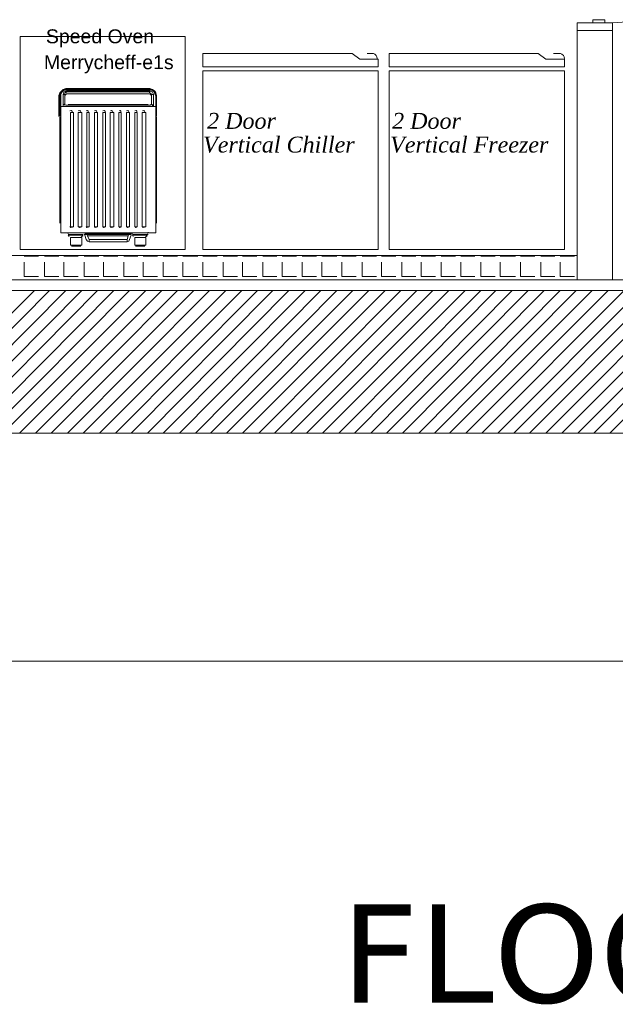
# Model space of a CAD drawing. Header units: millimetres. Extents: x 140304 to 319987, y -10756 to 142544.
# Tile 179 of 203: x 180241 to 182758, y 64620 to 68782. Entities that reach past the tile are written whole.
import ezdxf

# ---------------------------------------------------------------- set-up
doc = ezdxf.new("R2010")
doc.units = ezdxf.units.MM
doc.header["$LTSCALE"] = 10
doc.layers.get('0').update_dxf_attribs({"linetype": 'CONTINUOUS'})
doc.layers.get('Defpoints').update_dxf_attribs({"color": 253, "linetype": 'CONTINUOUS'})
for name, color, linetype, lineweight in [('A wall', 1, 'CONTINUOUS', 15), ('ele_15', 34, 'CONTINUOUS', 15), ('EQUIPMENT', 13, 'CONTINUOUS', 18), ('T', 2, 'CONTINUOUS', 20)]:
    doc.layers.add(name, color=color, linetype=linetype, lineweight=lineweight)
doc.layers.add('hatch', color=7, linetype='CONTINUOUS', lineweight=0, true_color=0x919191)
doc.layers.add('TEXT', color=150, linetype='CONTINUOUS')
doc.styles.get("Standard").update_dxf_attribs({"font": 'verdana.ttf'})

# ---------------------------------------------------------------- blocks, each defined once
blk = doc.blocks.new('Base lucknow')
for points in [[(152566.6, 88664), (152716.4, 88664)], [(152566.6, 88631.4), (152566.6, 88664)], [(152633.3, 88664), (152633.3, 88677.4)], [(152633.3, 88677.4), (152683.8, 88677.4)], [(152683.8, 88677.4), (152683.8, 88664)], [(152818.7, 88671.4), (152716.4, 88664)], [(152716.4, 88664), (152716.4, 88631.4)], [(152566.6, 88631.4), (152716.4, 88631.4)], [(152716.4, 88631.4), (152566.6, 88631.4)], [(152566.6, 87578.4), (152566.6, 87680.7)], [(144273.2, 87578.4), (155534.3, 87578.4)], [(152566.6, 87578.4), (152716.4, 87578.4)], [(140828, 87532.4), (159965.8, 87532.4)], [(152815.8, 86930.3), (149762.1, 86930.3)]]:
    blk.add_lwpolyline(points)
at = {"layer": 'A wall', "ltscale": 0.25}
for points in [[(152716.4, 88631.4), (152566.6, 88631.4)], [(152566.6, 88631.4), (152566.6, 87578.4)], [(152716.4, 87578.4), (152716.4, 88631.4)], [(152566.6, 87680.7), (141919.5, 87680.7)], [(141817.2, 87578.4), (152566.6, 87578.4)], [(140828, 87532.4), (159965.8, 87532.4)], [(152815.8, 86930.3), (149762.1, 86930.3)]]:
    blk.add_lwpolyline(points, dxfattribs=at)
at = {"layer": 'EQUIPMENT'}
for points in [[(150213, 87705.9), (150213, 88606.2)], [(150213, 88606.2), (150911.4, 88606.2)], [(150911.4, 88606.2), (150911.4, 87705.9)], [(150985.6, 88478.6), (150985.6, 88535)], [(150985.6, 88535), (151616, 88535)], [(151616, 88535), (151648.6, 88511.3)], [(151679.7, 88535), (151702, 88535)], [(151706.4, 88535), (151699, 88535)], [(151712.3, 88532), (151706.4, 88535)], [(151718.3, 88526.2), (151712.3, 88532)], [(151721.2, 88520.2), (151718.3, 88526.2)], [(151722.7, 88512.8), (151721.2, 88520.2)], [(151773.2, 88478.6), (151773.2, 88535)], [(151773.2, 88535), (152402, 88535)], [(152402, 88535), (152434.7, 88511.3)], [(152467.3, 88535), (152491, 88535)], [(152496.9, 88535), (152489.5, 88535)], [(152502.8, 88532), (152496.9, 88535)], [(152508.8, 88526.2), (152502.8, 88532)], [(152511.8, 88520.2), (152508.8, 88526.2)], [(152513.2, 88512.8), (152511.8, 88520.2)], [(151725.7, 88478.6), (150985.6, 88478.6)], [(151648.6, 88511.3), (151725.7, 88511.3)], [(151725.7, 88511.3), (151725.7, 88478.6)], [(152513.2, 88478.6), (151773.2, 88478.6)], [(152434.7, 88511.3), (152513.2, 88511.3)], [(152513.2, 88511.3), (152513.2, 88478.6)], [(151725.7, 88460.8), (150985.6, 88460.8)], [(150985.6, 88460.8), (150985.6, 87705.9)], [(151725.7, 87705.9), (151725.7, 88460.8)], [(152513.2, 88460.8), (151773.2, 88460.8)], [(151773.2, 88460.8), (151773.2, 87705.9)], [(152513.2, 87705.9), (152513.2, 88460.8)], [(150380.6, 88368.9), (150377.5, 88357.1)], [(150377.5, 88357.1), (150377.5, 88268)], [(150388, 88374.8), (150380.6, 88368.9)], [(150388, 88374.8), (150380.6, 88364.5)], [(150380.6, 88364.5), (150380.6, 88354)], [(150380.6, 88354), (150380.6, 88268)], [(150385, 88364.5), (150390.9, 88371.9)], [(150385, 88354), (150385, 88364.5)], [(150385, 88268), (150385, 88354)], [(150395.4, 88382.3), (150388, 88374.8)], [(150398.3, 88382.3), (150388, 88374.8)], [(150390.9, 88371.9), (150398.3, 88379.3)], [(150405.8, 88386.7), (150395.4, 88382.3)], [(150398.3, 88371.9), (150395.4, 88361.5)], [(150402.8, 88361.5), (150395.4, 88361.5)], [(150395.4, 88361.5), (150395.4, 88311.1)], [(150408.7, 88382.3), (150398.3, 88382.3)], [(150398.3, 88379.3), (150408.7, 88379.3)], [(150408.7, 88374.8), (150398.3, 88371.9)], [(150402.8, 88368.9), (150408.7, 88371.9)], [(150402.8, 88361.5), (150402.8, 88368.9)], [(150402.8, 88357.1), (150408.7, 88364.5)], [(150402.8, 88361.5), (150402.8, 88318.5)], [(150402.8, 88318.5), (150402.8, 88361.5)], [(150761.7, 88386.7), (150405.8, 88386.7)], [(150405.8, 88374.8), (150407.2, 88368.9)], [(150408.7, 88382.3), (150761.7, 88382.3)], [(150761.7, 88379.3), (150408.7, 88379.3)], [(150408.7, 88374.8), (150761.7, 88374.8)], [(150761.7, 88371.9), (150408.7, 88371.9)], [(150408.7, 88364.5), (150761.7, 88364.5)], [(150760.2, 88368.9), (150761.7, 88374.8)], [(150772, 88382.3), (150761.7, 88386.7)], [(150761.7, 88382.3), (150772, 88382.3)], [(150772, 88379.3), (150761.7, 88379.3)], [(150761.7, 88374.8), (150772, 88371.9)], [(150761.7, 88364.5), (150769.1, 88357.1)], [(150769.1, 88361.5), (150764.6, 88368.9)], [(150769.1, 88361.5), (150769.1, 88318.5)], [(150769.1, 88361.5), (150776.5, 88361.5)], [(150769.1, 88318.5), (150769.1, 88361.5)], [(150782.5, 88374.8), (150772, 88382.3)], [(150772, 88382.3), (150782.5, 88374.8)], [(150779.5, 88371.9), (150772, 88379.3)], [(150772, 88371.9), (150776.5, 88361.5)], [(150776.5, 88361.5), (150776.5, 88311.1)], [(150782.5, 88364.5), (150779.5, 88371.9)], [(150786.9, 88368.9), (150782.5, 88374.8)], [(150782.5, 88374.8), (150786.9, 88364.5)], [(150786.9, 88354), (150782.5, 88364.5)], [(150789.9, 88357.1), (150786.9, 88368.9)], [(150786.9, 88364.5), (150789.9, 88354)], [(150786.9, 88268), (150786.9, 88354)], [(150789.9, 88268), (150789.9, 88357.1)], [(150789.9, 88354), (150789.9, 88268)], [(150385, 88311.1), (150782.5, 88311.1)], [(150385, 88311.1), (150385, 88268)], [(150385, 88311.1), (150782.5, 88311.1)], [(150786.9, 88311.1), (150385, 88311.1)], [(150385, 88308.1), (150385, 87777.2)], [(150402.8, 88318.5), (150395.4, 88318.5)], [(150405.8, 88315.5), (150395.4, 88318.5)], [(150395.4, 88318.5), (150405.8, 88315.5)], [(150395.4, 88318.5), (150395.4, 88311.1)], [(150398.3, 88320), (150402.8, 88315.5)], [(150398.3, 88320), (150402.8, 88315.5)], [(150398.3, 88320), (150402.8, 88315.5)], [(150416.1, 88315.5), (150405.8, 88315.5)], [(150405.8, 88315.5), (150416.1, 88315.5)], [(150416.1, 88318.5), (150426.6, 88318.5)], [(150416.1, 88315.5), (150426.6, 88315.5)], [(150416.1, 88315.5), (150426.6, 88315.5)], [(150426.6, 88315.5), (150416.1, 88315.5)], [(150426.6, 88311.1), (150416.1, 88311.1)], [(150416.1, 88311.1), (150462.1, 88311.1)], [(150426.6, 88318.5), (150420.6, 88318.5)], [(150426.6, 88318.5), (150420.6, 88318.5)], [(150462.1, 88318.5), (150426.6, 88318.5)], [(150426.6, 88318.5), (150462.1, 88318.5)], [(150462.1, 88318.5), (150426.6, 88318.5)], [(150426.6, 88315.5), (150462.1, 88315.5)], [(150426.6, 88315.5), (150462.1, 88315.5)], [(150462.1, 88315.5), (150426.6, 88315.5)], [(150462.1, 88311.1), (150426.6, 88311.1)], [(150462.1, 88318.5), (150708.3, 88318.5)], [(150708.3, 88318.5), (150462.1, 88318.5)], [(150462.1, 88315.5), (150469.5, 88315.5)], [(150469.5, 88315.5), (150462.1, 88315.5)], [(150462.1, 88315.5), (150708.3, 88315.5)], [(150466.6, 88311.1), (150705.4, 88311.1)], [(150700.9, 88315.5), (150469.5, 88315.5)], [(150520, 88318.5), (150652, 88318.5)], [(150708.3, 88315.5), (150700.9, 88315.5)], [(150700.9, 88315.5), (150708.3, 88315.5)], [(150708.3, 88318.5), (150740.9, 88318.5)], [(150708.3, 88318.5), (150740.9, 88318.5)], [(150743.9, 88318.5), (150708.3, 88318.5)], [(150708.3, 88315.5), (150743.9, 88315.5)], [(150743.9, 88315.5), (150708.3, 88315.5)], [(150708.3, 88315.5), (150743.9, 88315.5)], [(150743.9, 88311.1), (150708.3, 88311.1)], [(150708.3, 88311.1), (150754.3, 88311.1)], [(150740.9, 88318.5), (150751.3, 88318.5)], [(150740.9, 88318.5), (150751.3, 88318.5)], [(150754.3, 88318.5), (150743.9, 88318.5)], [(150743.9, 88315.5), (150751.3, 88315.5)], [(150754.3, 88315.5), (150743.9, 88315.5)], [(150743.9, 88315.5), (150751.3, 88315.5)], [(150754.3, 88311.1), (150743.9, 88311.1)], [(150754.3, 88315.5), (150764.6, 88315.5)], [(150764.6, 88315.5), (150754.3, 88315.5)], [(150763.2, 88315.5), (150769.1, 88320)], [(150763.2, 88315.5), (150769.1, 88320)], [(150763.2, 88315.5), (150769.1, 88320)], [(150764.6, 88315.5), (150772, 88318.5)], [(150772, 88318.5), (150764.6, 88315.5)], [(150772, 88318.5), (150772, 88311.1)], [(150786.9, 88268), (150786.9, 88311.1)], [(150786.9, 87777.2), (150786.9, 88308.1)], [(150380.6, 88265.1), (150380.6, 87817.2)], [(150380.6, 87817.2), (150380.6, 88265.1)], [(150385, 87820.1), (150385, 88265.1)], [(150429.5, 88293.2), (150423.5, 88291.8)], [(150429.5, 88293.2), (150423.5, 88291.8)], [(150426.6, 88285.9), (150426.6, 87802.4)], [(150426.6, 88285.9), (150438.4, 88285.9)], [(150426.6, 87802.4), (150426.6, 88285.9)], [(150434, 88288.8), (150429.5, 88293.2)], [(150434, 88288.8), (150429.5, 88293.2)], [(150438.4, 87802.4), (150438.4, 88285.9)], [(150438.4, 88285.9), (150438.4, 87802.4)], [(150465.1, 88293.2), (150459.2, 88291.8)], [(150465.1, 88293.2), (150459.2, 88291.8)], [(150459.2, 88285.9), (150459.2, 87802.4)], [(150459.2, 88285.9), (150474, 88285.9)], [(150459.2, 87802.4), (150459.2, 88285.9)], [(150469.5, 88288.8), (150465.1, 88293.2)], [(150469.5, 88288.8), (150465.1, 88293.2)], [(150474, 87802.4), (150474, 88285.9)], [(150474, 88285.9), (150474, 87802.4)], [(150497.7, 88293.2), (150491.8, 88291.8)], [(150497.7, 88293.2), (150491.8, 88291.8)], [(150494.7, 88285.9), (150494.7, 87802.4)], [(150494.7, 88285.9), (150505.1, 88285.9)], [(150494.7, 87802.4), (150494.7, 88285.9)], [(150502.1, 88288.8), (150497.7, 88293.2)], [(150502.1, 88288.8), (150497.7, 88293.2)], [(150505.1, 87802.4), (150505.1, 88285.9)], [(150505.1, 88285.9), (150505.1, 87802.4)], [(150533.3, 88293.2), (150527.4, 88291.8)], [(150533.3, 88293.2), (150527.4, 88291.8)], [(150527.4, 88285.9), (150527.4, 87802.4)], [(150527.4, 88285.9), (150540.7, 88285.9)], [(150527.4, 87802.4), (150527.4, 88285.9)], [(150537.7, 88288.8), (150533.3, 88293.2)], [(150537.7, 88288.8), (150533.3, 88293.2)], [(150540.7, 87802.4), (150540.7, 88285.9)], [(150540.7, 88285.9), (150540.7, 87802.4)], [(150568.9, 88293.2), (150562.9, 88291.8)], [(150568.9, 88293.2), (150562.9, 88291.8)], [(150562.9, 88285.9), (150562.9, 87802.4)], [(150562.9, 88285.9), (150573.4, 88285.9)], [(150562.9, 87802.4), (150562.9, 88285.9)], [(150573.4, 88288.8), (150568.9, 88293.2)], [(150573.4, 88288.8), (150568.9, 88293.2)], [(150573.4, 87802.4), (150573.4, 88285.9)], [(150573.4, 88285.9), (150573.4, 87802.4)], [(150594.1, 88285.9), (150594.1, 87802.4)], [(150594.1, 88285.9), (150608.9, 88285.9)], [(150594.1, 87802.4), (150594.1, 88285.9)], [(150600, 88293.2), (150595.6, 88291.8)], [(150600, 88293.2), (150595.6, 88291.8)], [(150604.5, 88288.8), (150600, 88293.2)], [(150604.5, 88288.8), (150600, 88293.2)], [(150608.9, 87802.4), (150608.9, 88285.9)], [(150608.9, 88285.9), (150608.9, 87802.4)], [(150629.7, 88285.9), (150629.7, 87802.4)], [(150629.7, 88285.9), (150640.1, 88285.9)], [(150629.7, 87802.4), (150629.7, 88285.9)], [(150635.7, 88293.2), (150631.2, 88291.8)], [(150635.7, 88293.2), (150631.2, 88291.8)], [(150640.1, 88288.8), (150635.7, 88293.2)], [(150640.1, 88288.8), (150635.7, 88293.2)], [(150640.1, 87802.4), (150640.1, 88285.9)], [(150640.1, 88285.9), (150640.1, 87802.4)], [(150668.3, 88293.2), (150662.3, 88291.8)], [(150668.3, 88293.2), (150662.3, 88291.8)], [(150662.3, 88285.9), (150662.3, 87802.4)], [(150662.3, 88285.9), (150675.7, 88285.9)], [(150662.3, 87802.4), (150662.3, 88285.9)], [(150672.7, 88288.8), (150668.3, 88293.2)], [(150672.7, 88288.8), (150668.3, 88293.2)], [(150675.7, 87802.4), (150675.7, 88285.9)], [(150675.7, 88285.9), (150675.7, 87802.4)], [(150703.9, 88293.2), (150697.9, 88291.8)], [(150703.9, 88293.2), (150697.9, 88291.8)], [(150697.9, 88285.9), (150697.9, 87802.4)], [(150697.9, 88285.9), (150708.3, 88285.9)], [(150697.9, 87802.4), (150697.9, 88285.9)], [(150708.3, 88288.8), (150703.9, 88293.2)], [(150708.3, 88288.8), (150703.9, 88293.2)], [(150708.3, 87802.4), (150708.3, 88285.9)], [(150708.3, 88285.9), (150708.3, 87802.4)], [(150729.1, 88285.9), (150729.1, 87802.4)], [(150729.1, 88285.9), (150743.9, 88285.9)], [(150729.1, 87802.4), (150729.1, 88285.9)], [(150736.5, 88293.2), (150730.6, 88291.8)], [(150736.5, 88293.2), (150730.6, 88291.8)], [(150740.9, 88288.8), (150736.5, 88293.2)], [(150740.9, 88288.8), (150736.5, 88293.2)], [(150743.9, 87802.4), (150743.9, 88285.9)], [(150743.9, 88285.9), (150743.9, 87802.4)], [(150786.9, 88265.1), (150786.9, 87820.1)], [(150789.9, 87817.2), (150789.9, 88265.1)], [(150789.9, 87817.2), (150789.9, 88265.1)], [(150385, 87777.2), (150786.9, 87777.2)], [(150385, 87777.2), (150786.9, 87777.2)], [(150416.1, 87772.7), (150413.2, 87778.7)], [(150416.1, 87769.8), (150479.9, 87769.8)], [(150416.1, 87768.2), (150420.6, 87760.9)], [(150479.9, 87766.7), (150416.1, 87766.7)], [(150423.5, 87803.8), (150428, 87799.4)], [(150423.5, 87803.8), (150428, 87799.4)], [(150426.6, 87802.4), (150438.4, 87802.4)], [(150428, 87799.4), (150434, 87800.9)], [(150428, 87799.4), (150434, 87800.9)], [(150459.2, 87803.8), (150463.6, 87799.4)], [(150459.2, 87803.8), (150463.6, 87799.4)], [(150459.2, 87802.4), (150474, 87802.4)], [(150463.6, 87799.4), (150469.5, 87800.9)], [(150463.6, 87799.4), (150469.5, 87800.9)], [(150484.3, 87769.8), (150494.7, 87769.8)], [(150497.7, 87774.2), (150487.3, 87774.2)], [(150487.3, 87769.8), (150494.7, 87769.8)], [(150494.7, 87769.8), (150487.3, 87769.8)], [(150487.3, 87766.7), (150491.8, 87749)], [(150491.8, 87803.8), (150494.7, 87799.4)], [(150491.8, 87803.8), (150494.7, 87799.4)], [(150494.7, 87802.4), (150505.1, 87802.4)], [(150494.7, 87799.4), (150500.7, 87800.9)], [(150494.7, 87799.4), (150500.7, 87800.9)], [(150494.7, 87769.8), (150527.4, 87769.8)], [(150497.7, 87763.8), (150494.7, 87769.8)], [(150527.4, 87774.2), (150497.7, 87774.2)], [(150520, 87769.8), (150583.7, 87769.8)], [(150527.4, 87803.8), (150530.3, 87799.4)], [(150527.4, 87803.8), (150530.3, 87799.4)], [(150527.4, 87802.4), (150540.7, 87802.4)], [(150583.7, 87774.2), (150527.4, 87774.2)], [(150527.4, 87769.8), (150583.7, 87769.8)], [(150530.3, 87799.4), (150536.3, 87800.9)], [(150530.3, 87799.4), (150536.3, 87800.9)], [(150562.9, 87803.8), (150566, 87799.4)], [(150562.9, 87803.8), (150566, 87799.4)], [(150562.9, 87802.4), (150573.4, 87802.4)], [(150566, 87799.4), (150571.8, 87800.9)], [(150566, 87799.4), (150571.8, 87800.9)], [(150583.7, 87774.2), (150644.5, 87774.2)], [(150644.5, 87769.8), (150583.7, 87769.8)], [(150647.5, 87769.8), (150583.7, 87769.8)], [(150594.1, 87803.8), (150598.6, 87799.4)], [(150594.1, 87803.8), (150598.6, 87799.4)], [(150594.1, 87802.4), (150608.9, 87802.4)], [(150598.6, 87799.4), (150604.5, 87800.9)], [(150598.6, 87799.4), (150604.5, 87800.9)], [(150629.7, 87803.8), (150634.1, 87799.4)], [(150629.7, 87803.8), (150634.1, 87799.4)], [(150629.7, 87802.4), (150640.1, 87802.4)], [(150634.1, 87799.4), (150640.1, 87800.9)], [(150634.1, 87799.4), (150640.1, 87800.9)], [(150644.5, 87774.2), (150672.7, 87774.2)], [(150672.7, 87769.8), (150644.5, 87769.8)], [(150654.9, 87769.8), (150647.5, 87769.8)], [(150662.3, 87803.8), (150666.8, 87799.4)], [(150662.3, 87803.8), (150666.8, 87799.4)], [(150662.3, 87802.4), (150675.7, 87802.4)], [(150666.8, 87799.4), (150671.2, 87800.9)], [(150666.8, 87799.4), (150671.2, 87800.9)], [(150669.7, 87763.8), (150672.7, 87769.8)], [(150672.7, 87774.2), (150683.1, 87774.2)], [(150683.1, 87769.8), (150672.7, 87769.8)], [(150672.7, 87769.8), (150680.1, 87769.8)], [(150683.1, 87769.8), (150672.7, 87769.8)], [(150683.1, 87766.7), (150675.7, 87749)], [(150687.5, 87774.2), (150680.1, 87769.8)], [(150754.3, 87769.8), (150687.5, 87769.8)], [(150687.5, 87768.2), (150690.5, 87760.9)], [(150687.5, 87766.7), (150751.3, 87766.7)], [(150697.9, 87803.8), (150702.3, 87799.4)], [(150697.9, 87803.8), (150702.3, 87799.4)], [(150697.9, 87802.4), (150708.3, 87802.4)], [(150702.3, 87799.4), (150706.8, 87800.9)], [(150702.3, 87799.4), (150706.8, 87800.9)], [(150729.1, 87803.8), (150733.5, 87799.4)], [(150729.1, 87803.8), (150733.5, 87799.4)], [(150729.1, 87802.4), (150743.9, 87802.4)], [(150733.5, 87799.4), (150739.4, 87800.9)], [(150733.5, 87799.4), (150739.4, 87800.9)], [(150754.3, 87780.1), (150751.3, 87774.2)], [(150426.6, 87756.4), (150426.6, 87723.8)], [(150426.6, 87756.4), (150474, 87756.4)], [(150426.6, 87723.8), (150474, 87723.8)], [(150471, 87759.3), (150478.4, 87763.8)], [(150474, 87723.8), (150474, 87756.4)], [(150497.7, 87741.6), (150491.8, 87749)], [(150505.1, 87749), (150497.7, 87763.8)], [(150669.7, 87763.8), (150497.7, 87763.8)], [(150505.1, 87738.6), (150497.7, 87741.6)], [(150505.1, 87749), (150505.1, 87741.6)], [(150505.1, 87749), (150665.3, 87749)], [(150665.3, 87738.6), (150505.1, 87738.6)], [(150665.3, 87749), (150669.7, 87763.8)], [(150665.3, 87749), (150665.3, 87741.6)], [(150665.3, 87738.6), (150672.7, 87741.6)], [(150672.7, 87741.6), (150675.7, 87749)], [(150697.9, 87756.4), (150697.9, 87723.8)], [(150743.9, 87756.4), (150697.9, 87756.4)], [(150697.9, 87723.8), (150743.9, 87723.8)], [(150742.4, 87759.3), (150749.8, 87763.8)], [(150743.9, 87723.8), (150743.9, 87756.4)], [(150911.4, 87705.9), (150213, 87705.9)], [(150469.5, 87720.8), (150430.9, 87720.8)], [(150740.9, 87720.8), (150700.9, 87720.8)], [(150985.6, 87705.9), (151725.7, 87705.9)], [(151773.2, 87705.9), (152513.2, 87705.9)]]:
    blk.add_lwpolyline(points, dxfattribs=at)
at = {"layer": 'hatch', "color": 5, "true_color": 0x0e19f1}
for points in [[(150230.7, 87677.8), (150291.5, 87677.8)], [(150230.7, 87591.8), (150230.7, 87652.6)], [(150316.7, 87677.8), (150377.5, 87677.8)], [(150316.7, 87591.8), (150316.7, 87652.6)], [(150398.3, 87677.8), (150459.2, 87677.8)], [(150398.3, 87591.8), (150398.3, 87652.6)], [(150484.3, 87677.8), (150545.2, 87677.8)], [(150484.3, 87591.8), (150484.3, 87652.6)], [(150566, 87677.8), (150626.7, 87677.8)], [(150566, 87591.8), (150566, 87652.6)], [(150652, 87677.8), (150711.2, 87677.8)], [(150652, 87591.8), (150652, 87652.6)], [(150733.5, 87677.8), (150794.3, 87677.8)], [(150733.5, 87591.8), (150733.5, 87652.6)], [(150818, 87677.8), (150878.8, 87677.8)], [(150818, 87591.8), (150818, 87652.6)], [(150901.1, 87677.8), (150964.8, 87677.8)], [(150901.1, 87591.8), (150901.1, 87652.6)], [(150985.6, 87677.8), (151046.5, 87677.8)], [(150985.6, 87591.8), (150985.6, 87652.6)], [(151071.6, 87677.8), (151132.5, 87677.8)], [(151071.6, 87591.8), (151071.6, 87652.6)], [(151153.3, 87677.8), (151214.1, 87677.8)], [(151153.3, 87591.8), (151153.3, 87652.6)], [(151239.3, 87677.8), (151298.6, 87677.8)], [(151239.3, 87591.8), (151239.3, 87652.6)], [(151320.8, 87677.8), (151381.6, 87677.8)], [(151320.8, 87591.8), (151320.8, 87652.6)], [(151405.3, 87677.8), (151466.1, 87677.8)], [(151405.3, 87591.8), (151405.3, 87652.6)], [(151488.4, 87677.8), (151552.1, 87677.8)], [(151488.4, 87591.8), (151488.4, 87652.6)], [(151572.9, 87677.8), (151633.8, 87677.8)], [(151572.9, 87591.8), (151572.9, 87652.6)], [(151658.9, 87677.8), (151719.8, 87677.8)], [(151658.9, 87591.8), (151658.9, 87652.6)], [(151740.6, 87677.8), (151801.4, 87677.8)], [(151740.6, 87591.8), (151740.6, 87652.6)], [(151826.6, 87677.8), (151885.9, 87677.8)], [(151826.6, 87591.8), (151826.6, 87652.6)], [(151908.1, 87677.8), (151968.9, 87677.8)], [(151908.1, 87591.8), (151908.1, 87652.6)], [(151992.6, 87677.8), (152053.4, 87677.8)], [(151992.6, 87591.8), (151992.6, 87652.6)], [(152075.7, 87677.8), (152135.1, 87677.8)], [(152075.7, 87591.8), (152075.7, 87652.6)], [(152160.2, 87677.8), (152221.1, 87677.8)], [(152160.2, 87591.8), (152160.2, 87652.6)], [(152241.9, 87677.8), (152307.1, 87677.8)], [(152241.9, 87591.8), (152241.9, 87652.6)], [(152327.9, 87677.8), (152388.7, 87677.8)], [(152327.9, 87591.8), (152327.9, 87652.6)], [(152413.9, 87677.8), (152473.2, 87677.8)], [(152413.9, 87591.8), (152413.9, 87652.6)], [(152495.4, 87677.8), (152556.2, 87677.8)], [(152495.4, 87591.8), (152495.4, 87652.6)], [(150230.7, 87591.8), (150291.5, 87591.8)], [(150316.7, 87591.8), (150377.5, 87591.8)], [(150398.3, 87591.8), (150459.2, 87591.8)], [(150484.3, 87591.8), (150545.2, 87591.8)], [(150566, 87591.8), (150626.7, 87591.8)], [(150652, 87591.8), (150711.2, 87591.8)], [(150733.5, 87591.8), (150794.3, 87591.8)], [(150818, 87591.8), (150878.8, 87591.8)], [(150901.1, 87591.8), (150964.8, 87591.8)], [(150985.6, 87591.8), (151046.5, 87591.8)], [(151071.6, 87591.8), (151132.5, 87591.8)], [(151153.3, 87591.8), (151214.1, 87591.8)], [(151239.3, 87591.8), (151298.6, 87591.8)], [(151320.8, 87591.8), (151381.6, 87591.8)], [(151405.3, 87591.8), (151466.1, 87591.8)], [(151488.4, 87591.8), (151552.1, 87591.8)], [(151572.9, 87591.8), (151633.8, 87591.8)], [(151658.9, 87591.8), (151719.8, 87591.8)], [(151740.6, 87591.8), (151801.4, 87591.8)], [(151826.6, 87591.8), (151885.9, 87591.8)], [(151908.1, 87591.8), (151968.9, 87591.8)], [(151992.6, 87591.8), (152053.4, 87591.8)], [(152075.7, 87591.8), (152135.1, 87591.8)], [(152160.2, 87591.8), (152221.1, 87591.8)], [(152241.9, 87591.8), (152307.1, 87591.8)], [(152327.9, 87591.8), (152388.7, 87591.8)], [(152413.9, 87591.8), (152473.2, 87591.8)], [(152495.4, 87591.8), (152556.2, 87591.8)]]:
    blk.add_lwpolyline(points, dxfattribs=at)
at = {"layer": 'hatch'}
for points in [[(149673.1, 86930.3), (150273.8, 87532.4)], [(149739.9, 86930.3), (150337.5, 87532.4)], [(149808.1, 86930.3), (150405.8, 87532.4)], [(149874.8, 86930.3), (150474, 87532.4)], [(149943, 86930.3), (150540.7, 87532.4)], [(150011.3, 86930.3), (150608.9, 87532.4)], [(150075, 86930.3), (150675.7, 87532.4)], [(150141.8, 86930.3), (150743.9, 87532.4)], [(150210, 86930.3), (150812.1, 87532.4)], [(150278.2, 86930.3), (150878.8, 87532.4)], [(150344.9, 86930.3), (150947.1, 87532.4)], [(150413.2, 86930.3), (151013.9, 87532.4)], [(150479.9, 86930.3), (151082, 87532.4)], [(150548.1, 86930.3), (151150.2, 87532.4)], [(150616.3, 86930.3), (151217, 87532.4)], [(150683.1, 86930.3), (151280.8, 87532.4)], [(150751.3, 86930.3), (151349, 87532.4)], [(150818, 86930.3), (151417.2, 87532.4)], [(150886.3, 86930.3), (151484, 87532.4)], [(150954.5, 86930.3), (151552.1, 87532.4)], [(151018.2, 86930.3), (151618.9, 87532.4)], [(151085, 86930.3), (151687.2, 87532.4)], [(151153.3, 86930.3), (151755.4, 87532.4)], [(151221.5, 86930.3), (151822.1, 87532.4)], [(151288.2, 86930.3), (151890.3, 87532.4)], [(151356.4, 86930.3), (151957.1, 87532.4)], [(151423.2, 86930.3), (152025.3, 87532.4)], [(151491.4, 86930.3), (152093.5, 87532.4)], [(151559.6, 86930.3), (152160.2, 87532.4)], [(151626.3, 86930.3), (152224, 87532.4)], [(151694.6, 86930.3), (152292.2, 87532.4)], [(151761.3, 86930.3), (152360.5, 87532.4)], [(151829.5, 86930.3), (152427.2, 87532.4)], [(151897.7, 86930.3), (152495.4, 87532.4)], [(151964.5, 86930.3), (152562.2, 87532.4)], [(152028.3, 86930.3), (152630.4, 87532.4)], [(152096.5, 86930.3), (152698.6, 87532.4)], [(152164.7, 86930.3), (152765.3, 87532.4)], [(152231.4, 86930.3), (152833.5, 87532.4)], [(152299.6, 86930.3), (152900.3, 87532.4)], [(152366.4, 86930.3), (152968.6, 87532.4)], [(152434.7, 86930.3), (153036.8, 87532.4)], [(152502.8, 86930.3), (153103.5, 87532.4)], [(152569.6, 86930.3), (153171.7, 87532.4)], [(152637.8, 86930.3), (153235.5, 87532.4)], [(152704.6, 86930.3), (153303.7, 87532.4)]]:
    blk.add_lwpolyline(points, dxfattribs=at)
at = {"layer": 'T'}
blk.add_lwpolyline([(140304.4, 85966.3), (167058.2, 85966.3)], dxfattribs=at)
at = {"layer": 'TEXT', "attachment_point": 7}
for s, insert, char_height in [('{\\fArial|b0|i0|c0|p18;Speed Oven}', (150322.2, 88560), 58.857), ('{\\fArial|b0|i0|c0|p18;Merrycheff-e1s}', (150313.8, 88450.6), 58.857), ('{\\fTimes New Roman|b0|i1|c0|p18;2 Door}', (151003.3, 88215.2), 67.265), ('{\\fTimes New Roman|b0|i1|c0|p18;2 Door}', (151785.2, 88215.2), 67.265), ('{\\fTimes New Roman|b0|i1|c0|p18;Vertical Chiller}', (150986.4, 88114.3), 67.265), ('{\\fTimes New Roman|b0|i1|c0|p18;Vertical Freezer}', (151776.8, 88114.3), 67.265)]:
    blk.add_mtext(s, dxfattribs=dict(at, insert=insert, char_height=char_height))

msp = doc.modelspace()

# ---------------------------------------------------------------- block references
at = {"layer": 'ele_15'}
msp.add_blockref('Base lucknow', (30029.5, -19895.7), dxfattribs=at)

# ---------------------------------------------------------------- texts
at = {"layer": 'Defpoints', "lineweight": 5, "insert": (181599.6, 65042.4), "char_height": 414.72, "width": 6807.576, "attachment_point": 1}
msp.add_mtext('FLOORING PLAN', dxfattribs=at)

doc.saveas('drawing.dxf')
